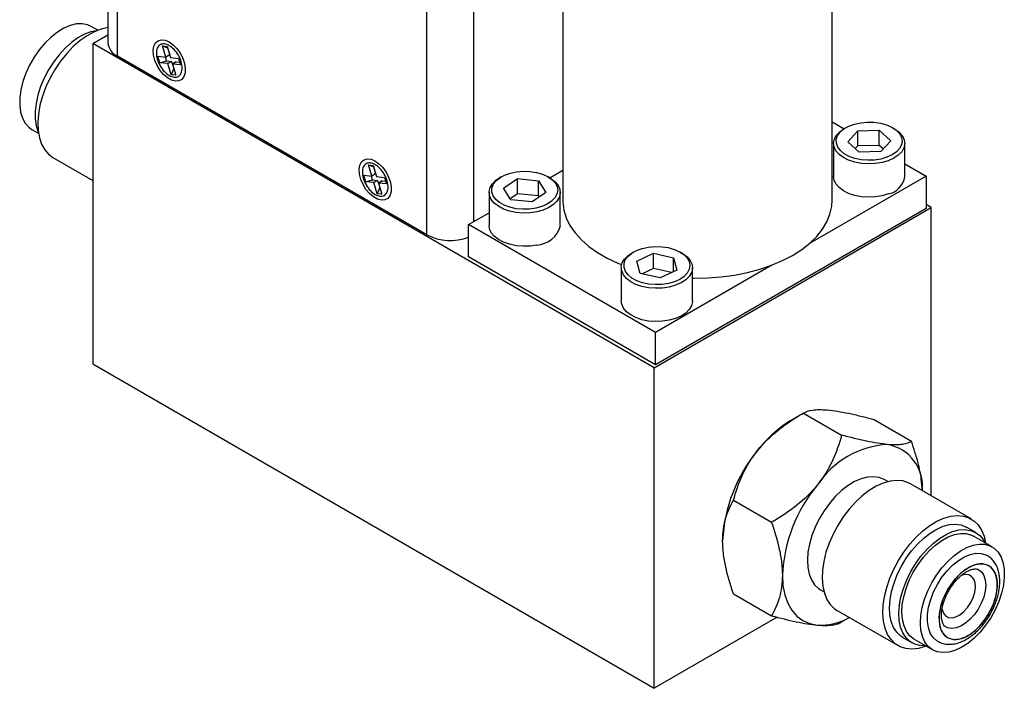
# Model space of a CAD drawing. Header units: inches. Extents: x 5.6 to 25.3, y 3.2 to 17.5.
# Tile 4 of 5: x 21.6 to 25.3, y 7.5 to 10. Entities that reach past the tile are written whole.
import ezdxf

# ---------------------------------------------------------------- set-up
doc = ezdxf.new("R2010")
doc.units = ezdxf.units.IN
doc.header["$LTSCALE"] = 2
doc.header["$MEASUREMENT"] = 0

msp = doc.modelspace()

# ---------------------------------------------------------------- linework, layer by layer
at = {"color": 7, "linetype": 'Continuous', "lineweight": 25}
for p, q in [((21.9234, 13.0628), (21.9234, 9.8987)), ((21.9601, 9.8476), (21.9601, 13.0117)), ((23.131, 9.1716), (23.131, 12.3357)), ((23.6459, 10.4534), (23.6459, 9.3021)), ((24.6659, 9.3021), (24.6659, 10.4534)), ((21.8854, 9.9459), (21.8608, 9.9601)), ((21.866, 9.8954), (21.9234, 9.9285)), ((23.9916, 8.6683), (21.866, 9.8954)), ((21.866, 9.8954), (21.866, 8.6828)), ((22.1309, 9.8864), (22.1485, 9.8847)), ((22.1435, 9.8441), (22.1309, 9.8864)), ((22.1309, 9.8864), (22.1497, 9.8788)), ((22.1485, 9.8847), (22.1611, 9.8423)), ((23.131, 9.1716), (21.9601, 9.8476)), ((22.1131, 9.8471), (22.1435, 9.8441)), ((22.1204, 9.8225), (22.1131, 9.8471)), ((22.1459, 9.8296), (22.1415, 9.8443)), ((22.1576, 9.8522), (22.1435, 9.8441)), ((22.1497, 9.8788), (22.1576, 9.8522)), ((22.1497, 9.8788), (22.1503, 9.8787)), ((22.1204, 9.8225), (22.1459, 9.8296)), ((22.1507, 9.8195), (22.1204, 9.8225)), ((22.1459, 9.8296), (22.1649, 9.8277)), ((22.1649, 9.8277), (22.1507, 9.8195)), ((22.1633, 9.7772), (22.1507, 9.8195)), ((22.1611, 9.8423), (22.1915, 9.8393)), ((22.1649, 9.8277), (22.1728, 9.8012)), ((22.1825, 9.8259), (22.1684, 9.8177)), ((22.1684, 9.8177), (22.1809, 9.7754)), ((22.1988, 9.8147), (22.1684, 9.8177)), ((22.1825, 9.8259), (22.1959, 9.8246)), ((22.1915, 9.8393), (22.1988, 9.8147)), ((22.1728, 9.8012), (22.1633, 9.7772)), ((22.1809, 9.7754), (22.1633, 9.7772)), ((22.1733, 9.8011), (22.1728, 9.8012)), ((24.6659, 9.5996), (24.7117, 9.5732)), ((21.6358, 9.5704), (21.6604, 9.5562)), ((24.718, 9.5769), (24.711, 9.5728)), ((24.7251, 9.5239), (24.7629, 9.5655)), ((24.7629, 9.5655), (24.8442, 9.5675)), ((24.7629, 9.508), (24.7629, 9.5655)), ((24.8442, 9.5675), (24.8878, 9.5278)), ((24.8442, 9.5099), (24.8442, 9.5675)), ((24.9019, 9.5728), (24.8948, 9.5769)), ((24.6714, 9.5177), (24.6714, 9.3919)), ((24.7687, 9.4842), (24.7251, 9.5239)), ((24.8442, 9.5099), (24.7629, 9.508)), ((24.8592, 9.4963), (24.8442, 9.5099)), ((24.8878, 9.5278), (24.85, 9.4862)), ((24.9414, 9.3919), (24.9414, 9.5177)), ((24.7629, 9.508), (24.7537, 9.4979)), ((24.85, 9.4862), (24.7687, 9.4842)), ((21.7152, 9.4646), (21.866, 9.3776)), ((22.9108, 9.4362), (22.9285, 9.4344)), ((22.9234, 9.3938), (22.9108, 9.4362)), ((22.9108, 9.4362), (22.9297, 9.4285)), ((22.9285, 9.4344), (22.941, 9.3921)), ((24.9414, 9.4405), (25.0221, 9.394)), ((22.893, 9.3969), (22.9234, 9.3938)), ((22.9003, 9.3723), (22.893, 9.3969)), ((22.9375, 9.402), (22.9234, 9.3938)), ((22.9297, 9.4285), (22.9375, 9.402)), ((22.9297, 9.4285), (22.9303, 9.4285)), ((23.5966, 9.3875), (23.6459, 9.4159)), ((22.9003, 9.3723), (22.9258, 9.3793)), ((22.9307, 9.3693), (22.9003, 9.3723)), ((22.9258, 9.3793), (22.9214, 9.394)), ((22.9258, 9.3793), (22.9448, 9.3774)), ((22.9448, 9.3774), (22.9307, 9.3693)), ((22.9432, 9.3269), (22.9307, 9.3693)), ((22.941, 9.3921), (22.9714, 9.389)), ((22.9448, 9.3774), (22.9527, 9.3509)), ((22.9625, 9.3756), (22.9483, 9.3675)), ((22.9483, 9.3675), (22.9609, 9.3251)), ((22.9787, 9.3644), (22.9483, 9.3675)), ((22.9625, 9.3756), (22.9758, 9.3743)), ((22.9714, 9.389), (22.9787, 9.3644)), ((23.4134, 9.3911), (23.4064, 9.387)), ((23.4217, 9.3483), (23.4741, 9.3843)), ((23.4741, 9.3843), (23.5542, 9.3761)), ((23.4741, 9.3267), (23.4741, 9.3843)), ((23.5542, 9.3761), (23.582, 9.3319)), ((23.5542, 9.3185), (23.5542, 9.3761)), ((23.5973, 9.387), (23.5902, 9.3911)), ((25.0221, 9.394), (24.5805, 9.139)), ((25.0221, 9.394), (25.0221, 9.2715)), ((22.9527, 9.3509), (22.9432, 9.3269)), ((22.9609, 9.3251), (22.9432, 9.3269)), ((22.9533, 9.3508), (22.9527, 9.3509)), ((23.3668, 9.3319), (23.3668, 9.2062)), ((23.4494, 9.3042), (23.4217, 9.3483)), ((23.4741, 9.3267), (23.4469, 9.3081)), ((23.5542, 9.3185), (23.4741, 9.3267)), ((23.582, 9.3319), (23.5296, 9.2959)), ((23.6368, 9.2062), (23.6368, 9.3319)), ((23.5296, 9.2959), (23.4494, 9.3042)), ((23.5567, 9.3146), (23.5542, 9.3185)), ((25.0416, 9.2745), (25.0221, 9.2858)), ((23.2897, 9.2103), (23.3668, 9.2548)), ((23.9916, 8.6683), (25.0416, 9.2745)), ((25.0221, 9.2715), (23.9968, 8.6796)), ((25.0416, 8.1838), (25.0416, 9.2745)), ((23.9968, 8.8021), (23.2897, 9.2103)), ((23.2897, 9.0878), (23.2897, 9.2103)), ((23.9141, 9.1062), (23.9071, 9.1021)), ((23.9265, 9.0719), (23.9897, 9.1016)), ((23.9897, 9.1016), (24.0658, 9.0848)), ((23.9897, 9.044), (23.9897, 9.1016)), ((24.098, 9.1021), (24.0909, 9.1062)), ((23.9968, 8.6796), (23.2897, 9.0878)), ((23.9393, 9.0255), (23.9265, 9.0719)), ((24.0658, 9.0848), (24.0786, 9.0383)), ((24.0658, 9.0323), (24.0658, 9.0848)), ((23.8675, 9.047), (23.8675, 8.9212)), ((24.0153, 9.0087), (23.9393, 9.0255)), ((23.9897, 9.044), (23.9468, 9.0239)), ((24.0583, 9.0288), (23.9897, 9.044)), ((24.4384, 9.057), (23.9968, 8.8021)), ((24.0786, 9.0383), (24.0153, 9.0087)), ((24.1375, 8.9212), (24.1375, 9.047)), ((23.9968, 8.6796), (23.9968, 8.8021)), ((21.866, 8.6828), (23.9916, 7.4558)), ((23.9916, 7.4558), (23.9916, 8.6683)), ((24.5575, 8.497), (24.5166, 8.4733)), ((24.5576, 8.497), (24.7019, 8.4138)), ((24.967, 8.39), (24.8228, 8.4733)), ((24.8765, 8.2376), (24.8634, 8.2452)), ((25.1924, 8.0967), (24.9626, 8.2294)), ((24.2925, 8.1672), (24.4367, 8.0839)), ((25.2098, 8.0452), (25.1745, 8.0656)), ((25.2719, 7.9909), (25.2018, 8.0313)), ((24.2925, 7.8136), (24.4367, 7.7303)), ((24.6224, 7.8278), (24.6355, 7.8202)), ((24.458, 7.725), (23.9916, 7.4558)), ((24.6858, 7.7497), (24.9156, 7.6171)), ((24.7019, 7.7067), (24.7312, 7.7235)), ((24.9335, 7.6482), (24.9689, 7.6278)), ((24.9769, 7.6416), (25.0469, 7.6012))]:
    msp.add_line(p, q, dxfattribs=at)
at = {"color": 8, "linetype": 'Continuous', "lineweight": 25}
msp.add_line((23.3078, 12.3357), (23.3078, 9.2207), dxfattribs=at)
at = {"color": 7, "linetype": 'Continuous', "lineweight": 25, "flags": 128}
for points in [[(21.8608, 9.9601), (21.8463, 9.9665), (21.8261, 9.9704), (21.804, 9.9695), (21.7806, 9.9638), (21.7564, 9.9534), (21.7321, 9.9386), (21.7081, 9.9198), (21.6851, 9.8973), (21.6635, 9.8718), (21.644, 9.8437), (21.6268, 9.8138), (21.6126, 9.7828), (21.6015, 9.7514), (21.5938, 9.7202), (21.5898, 9.6902), (21.5895, 9.6619), (21.5929, 9.636), (21.6, 9.6131), (21.6105, 9.5938)], [(21.9234, 9.956), (21.9234, 9.956), (21.8978, 9.9502), (21.8714, 9.9399), (21.8447, 9.9251), (21.8182, 9.9063), (21.7923, 9.8837), (21.7675, 9.8578), (21.7444, 9.829), (21.7233, 9.7979), (21.7046, 9.765), (21.6887, 9.7311), (21.6759, 9.6966), (21.6664, 9.6622), (21.6603, 9.6287), (21.6579, 9.5966), (21.6591, 9.5664), (21.6639, 9.5389), (21.6723, 9.5144), (21.6841, 9.4935)], [(21.8807, 9.944), (21.8594, 9.9395), (21.8349, 9.9303), (21.81, 9.9166), (21.7853, 9.8989), (21.7613, 9.8774), (21.7385, 9.8527), (21.7174, 9.8253), (21.6985, 9.7957), (21.6821, 9.7646), (21.6687, 9.7327), (21.6584, 9.7006), (21.6515, 9.669), (21.6482, 9.6386), (21.6485, 9.6101), (21.6524, 9.584), (21.6597, 9.5612)], [(22.1791, 9.7526), (22.1644, 9.7565), (22.1492, 9.765), (22.1344, 9.7777), (22.1209, 9.7937), (22.1096, 9.8121), (22.1013, 9.8316), (22.0964, 9.8511), (22.0952, 9.8693), (22.0978, 9.8852), (22.1041, 9.8976), (22.1136, 9.9058), (22.1258, 9.9093), (22.1399, 9.9079), (22.155, 9.9016), (22.1702, 9.891), (22.1844, 9.8765), (22.1969, 9.8592), (22.2068, 9.8401), (22.2135, 9.8204), (22.2166, 9.8014), (22.2158, 9.7842), (22.2113, 9.77), (22.2034, 9.7596), (22.1924, 9.7537), (22.1791, 9.7526)], [(21.6105, 9.5938), (21.6243, 9.5786), (21.6358, 9.5704)], [(24.8734, 9.4649), (24.8507, 9.4584), (24.8263, 9.4546), (24.801, 9.4538), (24.776, 9.4559), (24.7522, 9.4608), (24.7307, 9.4685), (24.7122, 9.4784), (24.6976, 9.4904), (24.6875, 9.5037), (24.6822, 9.518), (24.682, 9.5326), (24.6869, 9.5469), (24.6967, 9.5604), (24.711, 9.5724), (24.7292, 9.5826), (24.7506, 9.5904), (24.7742, 9.5956), (24.7992, 9.5979), (24.8244, 9.5973), (24.849, 9.5937), (24.8718, 9.5874), (24.8919, 9.5785), (24.9085, 9.5675), (24.9209, 9.5548), (24.9287, 9.5409), (24.9314, 9.5264), (24.9291, 9.5118), (24.9217, 9.4979), (24.9096, 9.4851), (24.8932, 9.4739), (24.8734, 9.4649)], [(24.8787, 9.4519), (24.8551, 9.445), (24.8296, 9.4409), (24.8032, 9.4398), (24.7769, 9.4416), (24.7518, 9.4464), (24.7287, 9.4539), (24.7087, 9.4639), (24.6924, 9.476), (24.6805, 9.4896), (24.6734, 9.5043), (24.6715, 9.5196), (24.6747, 9.5347), (24.683, 9.5492), (24.696, 9.5625), (24.711, 9.5728)], [(24.9019, 9.5728), (24.9042, 9.5714), (24.9205, 9.5594), (24.9324, 9.5458), (24.9394, 9.531), (24.9414, 9.5158), (24.9382, 9.5006), (24.9299, 9.4861), (24.9168, 9.4728), (24.8996, 9.4613), (24.8787, 9.4519)], [(21.6841, 9.4935), (21.699, 9.4765), (21.7152, 9.4646)], [(22.9591, 9.3024), (22.9444, 9.3062), (22.9291, 9.3148), (22.9143, 9.3274), (22.9009, 9.3435), (22.8896, 9.3618), (22.8812, 9.3814), (22.8763, 9.4009), (22.8751, 9.4191), (22.8778, 9.4349), (22.884, 9.4473), (22.8936, 9.4555), (22.9058, 9.4591), (22.9199, 9.4576), (22.935, 9.4514), (22.9501, 9.4407), (22.9644, 9.4262), (22.9768, 9.4089), (22.9867, 9.3898), (22.9934, 9.3701), (22.9965, 9.3511), (22.9958, 9.3339), (22.9913, 9.3197), (22.9833, 9.3093), (22.9723, 9.3034), (22.9591, 9.3024)], [(23.5444, 9.2723), (23.5199, 9.2687), (23.4946, 9.2681), (23.4696, 9.2704), (23.446, 9.2756), (23.4246, 9.2834), (23.4064, 9.2935), (23.3921, 9.3055), (23.3823, 9.319), (23.3774, 9.3333), (23.3776, 9.3479), (23.3828, 9.3622), (23.393, 9.3756), (23.4076, 9.3875), (23.426, 9.3975), (23.4476, 9.4051), (23.4714, 9.4101), (23.4964, 9.4122), (23.5216, 9.4114), (23.5461, 9.4076), (23.5687, 9.4011), (23.5886, 9.3921), (23.6049, 9.3809), (23.617, 9.3681), (23.6244, 9.3541), (23.6268, 9.3396), (23.6241, 9.3251), (23.6163, 9.3112), (23.6039, 9.2985), (23.5873, 9.2875), (23.5672, 9.2786), (23.5444, 9.2723)], [(23.5478, 9.2587), (23.5222, 9.2549), (23.4957, 9.2541), (23.4695, 9.2563), (23.4446, 9.2614), (23.4218, 9.2692), (23.4022, 9.2794), (23.3863, 9.2916), (23.3749, 9.3054), (23.3684, 9.3202), (23.367, 9.3355), (23.3707, 9.3506), (23.3796, 9.365), (23.3931, 9.3781), (23.4064, 9.387)], [(23.5973, 9.387), (23.6015, 9.3845), (23.6173, 9.3723), (23.6288, 9.3585), (23.6353, 9.3437), (23.6367, 9.3284), (23.6329, 9.3133), (23.6241, 9.2989), (23.6106, 9.2858), (23.5929, 9.2744), (23.5717, 9.2653), (23.5478, 9.2587)], [(24.8787, 9.3261), (24.8551, 9.3192), (24.8296, 9.3152), (24.8032, 9.314), (24.7769, 9.3159), (24.7518, 9.3207), (24.7287, 9.3282), (24.7087, 9.3382), (24.6924, 9.3502), (24.6805, 9.3639), (24.6734, 9.3786), (24.6714, 9.3919)], [(23.6459, 9.3021), (23.6461, 9.2947), (23.65, 9.2649), (23.6591, 9.2356), (23.6733, 9.2069), (23.6925, 9.1792), (23.7164, 9.1528), (23.7448, 9.1279), (23.7775, 9.1048), (23.814, 9.0837), (23.854, 9.0648), (23.8691, 9.0587)], [(24.1375, 9.0079), (24.143, 9.0078), (24.1946, 9.0086), (24.2459, 9.0123), (24.2962, 9.0191), (24.3451, 9.0287), (24.392, 9.0412), (24.4366, 9.0563), (24.4782, 9.0739), (24.5165, 9.0939), (24.5512, 9.1161), (24.5817, 9.1401), (24.6079, 9.1658), (24.6295, 9.1929), (24.6462, 9.2211), (24.6579, 9.2502), (24.6644, 9.2798), (24.6659, 9.3021)], [(23.5478, 9.1329), (23.5222, 9.1292), (23.4957, 9.1283), (23.4695, 9.1305), (23.4446, 9.1356), (23.4218, 9.1434), (23.4022, 9.1536), (23.3863, 9.1659), (23.3749, 9.1797), (23.3684, 9.1945), (23.3668, 9.2062)], [(24.0238, 8.97), (23.9974, 8.9691), (23.9711, 8.9712), (23.9461, 8.9762), (23.9233, 8.9839), (23.9035, 8.994), (23.8875, 9.0062), (23.8759, 9.0199), (23.8692, 9.0347), (23.8676, 9.05), (23.8712, 9.0651), (23.8799, 9.0795), (23.8932, 9.0927), (23.9071, 9.1021)], [(24.0222, 8.9839), (23.997, 8.9831), (23.9719, 8.9852), (23.9482, 8.9902), (23.9266, 8.9978), (23.9082, 9.0078), (23.8936, 9.0197), (23.8835, 9.0331), (23.8783, 9.0474), (23.8781, 9.062), (23.883, 9.0763), (23.8929, 9.0898), (23.9072, 9.1018), (23.9254, 9.1119), (23.9468, 9.1197), (23.9705, 9.1249), (23.9955, 9.1272), (24.0207, 9.1265), (24.0452, 9.123), (24.068, 9.1166), (24.0881, 9.1077), (24.1047, 9.0967), (24.1171, 9.084), (24.1248, 9.0701), (24.1275, 9.0556), (24.1251, 9.041), (24.1177, 9.0271), (24.1056, 9.0143), (24.0892, 9.0031), (24.0693, 8.9941), (24.0466, 8.9876), (24.0222, 8.9839)], [(24.098, 9.1021), (24.1016, 9.0999), (24.1176, 9.0878), (24.1291, 9.074), (24.1359, 9.0592), (24.1374, 9.044), (24.1338, 9.0289), (24.1252, 9.0144), (24.1118, 9.0012), (24.0943, 8.9898), (24.0732, 8.9806), (24.0494, 8.9739), (24.0238, 8.97)], [(24.0238, 8.8443), (23.9974, 8.8434), (23.9711, 8.8454), (23.9461, 8.8504), (23.9233, 8.8581), (23.9035, 8.8683), (23.8875, 8.8804), (23.8759, 8.8942), (23.8692, 8.909), (23.8675, 8.9212)], [(24.1375, 8.9212), (24.1374, 8.9182), (24.1338, 8.9031), (24.1252, 8.8887), (24.1118, 8.8755), (24.0943, 8.8641), (24.0732, 8.8548), (24.0494, 8.8481), (24.0238, 8.8443)], [(24.8634, 8.2452), (24.8626, 8.2456), (24.8437, 8.2534), (24.8226, 8.2564), (24.7999, 8.2549), (24.7759, 8.2486), (24.7512, 8.2378), (24.7263, 8.2228), (24.7018, 8.2038), (24.6781, 8.1812), (24.6559, 8.1555), (24.6355, 8.1273), (24.6174, 8.0971), (24.6019, 8.0657), (24.5895, 8.0336), (24.5803, 8.0016), (24.5746, 7.9704), (24.5725, 7.9405), (24.574, 7.9127), (24.5791, 7.8876), (24.5877, 7.8656), (24.5996, 7.8472), (24.6146, 7.8329), (24.6224, 7.8278)], [(24.9626, 8.2294), (24.9545, 8.2335), (24.9334, 8.2403), (24.9103, 8.2423), (24.8855, 8.2397), (24.8597, 8.2324), (24.8331, 8.2206), (24.8064, 8.2044), (24.78, 8.1843), (24.7544, 8.1606), (24.7302, 8.1336), (24.7077, 8.104), (24.6873, 8.0722), (24.6695, 8.0389), (24.6546, 8.0047), (24.6429, 7.9702), (24.6345, 7.9361), (24.6297, 7.9029), (24.6284, 7.8714), (24.6309, 7.8421), (24.6369, 7.8155), (24.6464, 7.7922), (24.6593, 7.7725), (24.6752, 7.7569), (24.6858, 7.7497)], [(25.0222, 7.6154), (25.0185, 7.6141), (24.9927, 7.6068), (24.9679, 7.6041), (24.9448, 7.6062), (24.9237, 7.6129), (24.905, 7.6242), (24.8891, 7.6398), (24.8762, 7.6595), (24.8667, 7.6828), (24.8607, 7.7094), (24.8583, 7.7387), (24.8595, 7.7703), (24.8643, 7.8034), (24.8727, 7.8376), (24.8844, 7.8721), (24.8993, 7.9063), (24.9171, 7.9396), (24.9375, 7.9713), (24.96, 8.001), (24.9843, 8.0279), (25.0098, 8.0516), (25.0362, 8.0718), (25.0629, 8.0879), (25.0895, 8.0997), (25.1154, 8.107), (25.1401, 8.1097), (25.1632, 8.1076), (25.1844, 8.1009), (25.203, 8.0896), (25.2189, 8.074), (25.2318, 8.0543), (25.2413, 8.031), (25.2472, 8.0052)], [(24.9335, 7.6482), (24.9257, 7.6533), (24.9107, 7.6676), (24.8988, 7.686), (24.8902, 7.708), (24.8851, 7.7331), (24.8836, 7.7609), (24.8857, 7.7908), (24.8914, 7.822), (24.9006, 7.854), (24.913, 7.8861), (24.9285, 7.9175), (24.9466, 7.9477), (24.967, 7.9759), (24.9893, 8.0016), (25.0129, 8.0241), (25.0374, 8.0432), (25.0623, 8.0582), (25.087, 8.069), (25.111, 8.0752), (25.1338, 8.0768), (25.1548, 8.0737), (25.1738, 8.066), (25.1745, 8.0656)], [(25.02, 7.6167), (24.9988, 7.6175), (24.9788, 7.6229), (24.9611, 7.6329), (24.9461, 7.6472), (24.9342, 7.6656), (24.9256, 7.6875), (24.9205, 7.7127), (24.919, 7.7405), (24.9211, 7.7704), (24.9268, 7.8016), (24.936, 7.8336), (24.9484, 7.8657), (24.9638, 7.8971), (24.982, 7.9273), (25.0024, 7.9555), (25.0246, 7.9811), (25.0483, 8.0037), (25.0728, 8.0228), (25.0977, 8.0378), (25.1224, 8.0486), (25.1463, 8.0548), (25.1691, 8.0564), (25.1902, 8.0533), (25.2091, 8.0456), (25.2255, 8.0334), (25.239, 8.0171), (25.245, 8.0064)], [(24.9769, 7.6416), (24.9761, 7.642), (24.9604, 7.6544), (24.9477, 7.6711), (24.9383, 7.6916), (24.9324, 7.7155), (24.9303, 7.7423), (24.9318, 7.7713), (24.9371, 7.8018), (24.9459, 7.8331), (24.9581, 7.8645), (24.9733, 7.8952), (24.9913, 7.9246), (25.0116, 7.9518), (25.0337, 7.9764), (25.0571, 7.9977), (25.0812, 8.0153), (25.1056, 8.0286), (25.1296, 8.0374), (25.1526, 8.0416), (25.1741, 8.0409), (25.1937, 8.0354), (25.2018, 8.0313)], [(25.2971, 7.7837), (25.2834, 7.7526), (25.2667, 7.7225), (25.2475, 7.6941), (25.2263, 7.668), (25.2035, 7.645), (25.1796, 7.6255), (25.1553, 7.6101), (25.1311, 7.5989), (25.1075, 7.5924), (25.0851, 7.5907), (25.0645, 7.5938), (25.0461, 7.6016), (25.0304, 7.614), (25.0177, 7.6307), (25.0083, 7.6512), (25.0025, 7.6751), (25.0003, 7.7019), (25.0018, 7.7309), (25.0071, 7.7613), (25.0159, 7.7927), (25.0281, 7.824), (25.0433, 7.8548), (25.0613, 7.8841), (25.0816, 7.9114), (25.1037, 7.936), (25.1271, 7.9573), (25.1512, 7.9749), (25.1756, 7.9882), (25.1996, 7.997), (25.2226, 8.0012), (25.2441, 8.0005), (25.2637, 7.995), (25.2808, 7.9849), (25.2951, 7.9703), (25.3062, 7.9517), (25.3138, 7.9294), (25.3178, 7.904), (25.3181, 7.876), (25.3147, 7.8462), (25.3077, 7.8152), (25.2971, 7.7837)], [(25.0651, 7.634), (25.0624, 7.6357), (25.0485, 7.6481), (25.0378, 7.6648), (25.0306, 7.6853), (25.0271, 7.7089), (25.0274, 7.735), (25.0315, 7.763), (25.0393, 7.7918), (25.0506, 7.8208), (25.065, 7.8491), (25.082, 7.8758), (25.1014, 7.9003), (25.1223, 7.9217), (25.1444, 7.9395), (25.1669, 7.9533), (25.1891, 7.9624), (25.2105, 7.9668), (25.2305, 7.9663), (25.2484, 7.9609), (25.2533, 7.9584)], [(24.4777, 7.8834), (24.48, 7.8448), (24.4867, 7.8094), (24.4979, 7.7779), (24.5132, 7.7508), (24.5325, 7.7287), (24.5554, 7.7117), (24.5815, 7.7004), (24.6103, 7.6948)], [(25.2219, 7.9043), (25.2328, 7.8953), (25.2412, 7.882), (25.2462, 7.8651), (25.2477, 7.8454), (25.2456, 7.8236), (25.24, 7.8008), (25.231, 7.7777), (25.2192, 7.7554), (25.2048, 7.7348), (25.1887, 7.7167), (25.1713, 7.7018), (25.1534, 7.6908), (25.1358, 7.6841), (25.1191, 7.682), (25.1041, 7.6845), (25.0974, 7.6875)], [(25.2002, 7.7994), (25.2062, 7.8192), (25.2087, 7.8381), (25.2074, 7.855), (25.2026, 7.869), (25.1944, 7.8793), (25.1833, 7.8851), (25.17, 7.8863), (25.1553, 7.8827), (25.1543, 7.8823)], [(25.0819, 7.7592), (25.0827, 7.7536), (25.0876, 7.7396), (25.0958, 7.7294), (25.1068, 7.7235), (25.1201, 7.7223), (25.1349, 7.7259), (25.1502, 7.734), (25.1652, 7.7462), (25.1791, 7.7618), (25.191, 7.7799), (25.2002, 7.7994)]]:
    msp.add_lwpolyline(points, dxfattribs=at)
at = {"color": 7, "linetype": 'Continuous', "lineweight": 25}
for centre, radius, start, end in [((21.9833, 9.9029), 0.06, 184.0914, 247.2287), ((24.8637, 9.4032), 0.0786, 281.0308, 351.7258), ((23.5432, 9.2293), 0.0965, 272.7618, 346.1575), ((23.2201, 9.346), 0.1957, 242.9329, 290.8275), ((24.7688, 8.0554), 0.4882, 121.1127, 142.0209), ((24.8264, 7.9875), 0.5756, 140.2279, 177.3607), ((24.8959, 8.0365), 0.3423, 93.4295, 146.5651), ((24.8473, 8.2194), 0.1613, 354.2726, 79.9387), ((25.0527, 7.8569), 0.5756, 140.2279, 177.3607), ((24.6203, 7.9188), 0.2243, 267.4309, 299.5295)]:
    msp.add_arc(centre, radius, start, end, dxfattribs=at)
for points, knots in [([(22.1559, 9.7746), (22.1498, 9.7781), (22.137, 9.7883), (22.1205, 9.8104), (22.1096, 9.8359), (22.106, 9.8597), (22.1096, 9.8795), (22.1205, 9.8924), (22.137, 9.8953), (22.1559, 9.8886), (22.1748, 9.8735), (22.1914, 9.8514), (22.2023, 9.826), (22.2059, 9.8021), (22.2023, 9.7823), (22.1914, 9.7695), (22.1748, 9.7665), (22.1621, 9.771), (22.1559, 9.7746)], [0, 0, 0, 0, 0.060027, 0.125, 0.189973, 0.25, 0.310027, 0.375, 0.439973, 0.5, 0.560027, 0.625, 0.689973, 0.75, 0.810027, 0.875, 0.939973, 1, 1, 1, 1]), ([(22.9359, 9.3243), (22.9297, 9.3279), (22.917, 9.338), (22.9004, 9.3602), (22.8895, 9.3856), (22.8859, 9.4095), (22.8895, 9.4292), (22.9004, 9.4421), (22.917, 9.4451), (22.9359, 9.4383), (22.9548, 9.4233), (22.9713, 9.4011), (22.9822, 9.3757), (22.9858, 9.3518), (22.9822, 9.3321), (22.9713, 9.3192), (22.9548, 9.3162), (22.942, 9.3208), (22.9359, 9.3243)], [0, 0, 0, 0, 0.060027, 0.125, 0.189973, 0.25, 0.310027, 0.375, 0.439973, 0.5, 0.560027, 0.625, 0.689973, 0.75, 0.810027, 0.875, 0.939973, 1, 1, 1, 1]), ([(24.5576, 8.497), (24.5664, 8.5021), (24.5775, 8.5061), (24.5996, 8.5094), (24.6079, 8.5101), (24.6268, 8.5103), (24.6375, 8.5099), (24.6492, 8.5088)], [0, 0, 0, 0, 0.5, 0.5, 0.75, 0.75, 1, 1, 1, 1]), ([(24.6492, 8.5088), (24.6725, 8.5068), (24.6993, 8.5023), (24.7435, 8.4931), (24.7589, 8.4895), (24.7903, 8.4818), (24.8064, 8.4777), (24.8228, 8.4733)], [0, 0, 0, 0, 0.5, 0.5, 0.75, 0.75, 1, 1, 1, 1]), ([(24.384, 8.3558), (24.4073, 8.3847), (24.4341, 8.4105), (24.4783, 8.4456), (24.4937, 8.4567), (24.5252, 8.4777), (24.5413, 8.4876), (24.5576, 8.497)], [0, 0, 0, 0, 0.5, 0.5, 0.75, 0.75, 1, 1, 1, 1]), ([(24.7019, 8.4138), (24.6931, 8.381), (24.682, 8.3487), (24.6599, 8.3013), (24.6516, 8.2857), (24.6327, 8.255), (24.622, 8.2397), (24.6103, 8.2251)], [0, 0, 0, 0, 0.5, 0.5, 0.75, 0.75, 1, 1, 1, 1]), ([(24.8755, 8.3782), (24.8522, 8.3803), (24.8254, 8.3847), (24.7812, 8.394), (24.7658, 8.3975), (24.7343, 8.4052), (24.7182, 8.4094), (24.7019, 8.4138)], [0, 0, 0, 0, 0.5, 0.5, 0.75, 0.75, 1, 1, 1, 1]), ([(24.967, 8.39), (24.9582, 8.385), (24.9472, 8.381), (24.9251, 8.3777), (24.9168, 8.377), (24.8979, 8.3767), (24.8872, 8.3772), (24.8755, 8.3782)], [0, 0, 0, 0, 0.5, 0.5, 0.75, 0.75, 1, 1, 1, 1]), ([(25.007, 8.2038), (25.0063, 8.218), (25.0046, 8.2516), (24.9913, 8.3147), (24.9758, 8.3629), (24.967, 8.39)], [0, 0, 0, 0, 0.242474, 0.573982, 1, 1, 1, 1]), ([(24.2925, 8.1672), (24.3012, 8.1999), (24.3123, 8.2322), (24.3344, 8.2796), (24.3427, 8.2952), (24.3616, 8.326), (24.3723, 8.3412), (24.384, 8.3558)], [0, 0, 0, 0, 0.5, 0.5, 0.75, 0.75, 1, 1, 1, 1]), ([(24.6103, 8.2251), (24.587, 8.1962), (24.5602, 8.1704), (24.516, 8.1353), (24.5006, 8.1242), (24.4691, 8.1032), (24.4531, 8.0933), (24.4367, 8.0839)], [0, 0, 0, 0, 0.5, 0.5, 0.75, 0.75, 1, 1, 1, 1]), ([(24.2514, 8.0141), (24.2514, 8.0451), (24.2556, 8.0729), (24.2665, 8.111), (24.2709, 8.1231), (24.2809, 8.1459), (24.2865, 8.1568), (24.2925, 8.1672)], [0, 0, 0, 0, 0.5, 0.5, 0.75, 0.75, 1, 1, 1, 1]), ([(24.4367, 8.0839), (24.4487, 8.0493), (24.4589, 8.015), (24.4698, 7.9647), (24.4727, 7.9481), (24.4766, 7.9153), (24.4777, 7.8991), (24.4777, 7.8834)], [0, 0, 0, 0, 0.5, 0.5, 0.75, 0.75, 1, 1, 1, 1]), ([(24.2925, 7.8136), (24.2805, 7.8482), (24.2703, 7.8824), (24.2594, 7.9327), (24.2565, 7.9494), (24.2525, 7.9821), (24.2514, 7.9984), (24.2514, 8.0141)], [0, 0, 0, 0, 0.5, 0.5, 0.75, 0.75, 1, 1, 1, 1]), ([(25.2645, 7.7354), (25.2692, 7.7441), (25.2758, 7.7563), (25.2837, 7.775), (25.2896, 7.791), (25.295, 7.8101), (25.299, 7.8298), (25.3011, 7.8499), (25.3011, 7.8699), (25.2988, 7.8893), (25.294, 7.9077), (25.2865, 7.9248), (25.276, 7.9399), (25.2647, 7.9514), (25.2562, 7.9561), (25.253, 7.9579)], [0, 0, 0, 0, 0.104132, 0.146596, 0.216606, 0.288591, 0.365183, 0.444456, 0.525773, 0.608655, 0.692558, 0.77709, 0.862153, 0.948444, 1, 1, 1, 1]), ([(25.2771, 7.7748), (25.2624, 7.737), (25.2383, 7.7017), (25.1816, 7.6514), (25.1514, 7.6385), (25.1005, 7.6431), (25.082, 7.6603), (25.0668, 7.717), (25.0708, 7.7542), (25.1001, 7.8298), (25.1243, 7.8652), (25.181, 7.9155), (25.2112, 7.9283), (25.262, 7.9238), (25.2806, 7.9065), (25.2958, 7.8498), (25.2918, 7.8127), (25.2771, 7.7748)], [0, 0, 0, 0, 0.125, 0.125, 0.25, 0.25, 0.375, 0.375, 0.5, 0.5, 0.625, 0.625, 0.75, 0.75, 0.875, 0.875, 1, 1, 1, 1]), ([(25.2768, 7.7749), (25.2733, 7.7659), (25.2653, 7.7482), (25.2498, 7.7222), (25.2313, 7.6977), (25.21, 7.6761), (25.1876, 7.659), (25.1656, 7.6474), (25.1448, 7.6413), (25.1258, 7.6404), (25.1088, 7.6445), (25.094, 7.6538), (25.0821, 7.6684), (25.074, 7.6883), (25.0704, 7.7121), (25.0714, 7.7381), (25.0765, 7.7651), (25.0852, 7.792), (25.0973, 7.8187), (25.1127, 7.8446), (25.1313, 7.8691), (25.1525, 7.8907), (25.175, 7.9078), (25.197, 7.9194), (25.2178, 7.9255), (25.2368, 7.9264), (25.2538, 7.9223), (25.2686, 7.913), (25.2805, 7.8984), (25.2886, 7.8786), (25.2922, 7.8547), (25.2912, 7.8287), (25.2861, 7.8018), (25.2803, 7.7838), (25.2768, 7.7749)], [0, 0, 0, 0, 0.029997, 0.060005, 0.092161, 0.125, 0.157838, 0.189994, 0.219986, 0.25, 0.279992, 0.310005, 0.342161, 0.375, 0.407838, 0.439994, 0.469986, 0.5, 0.529992, 0.560005, 0.592161, 0.625, 0.657838, 0.689994, 0.719986, 0.75, 0.779992, 0.810005, 0.842161, 0.875, 0.907838, 0.939994, 0.969992, 1, 1, 1, 1]), ([(25.1082, 7.8256), (25.1125, 7.8325), (25.1184, 7.8423), (25.1284, 7.8554), (25.1373, 7.8658), (25.1482, 7.8768), (25.1596, 7.8866), (25.1713, 7.8948), (25.1828, 7.901), (25.1935, 7.9052), (25.2031, 7.9074), (25.2113, 7.9076), (25.2175, 7.9066), (25.2204, 7.9049), (25.2218, 7.9041)], [0, 0, 0, 0, 0.114653, 0.161303, 0.237761, 0.315658, 0.397484, 0.480837, 0.564888, 0.649397, 0.73505, 0.823646, 0.920099, 1, 1, 1, 1]), ([(24.4777, 7.8834), (24.4777, 7.8524), (24.4736, 7.8246), (24.4626, 7.7865), (24.4582, 7.7744), (24.4482, 7.7515), (24.4427, 7.7407), (24.4367, 7.7303)], [0, 0, 0, 0, 0.5, 0.5, 0.75, 0.75, 1, 1, 1, 1]), ([(25.0973, 7.6879), (25.0965, 7.6882), (25.0937, 7.6895), (25.0899, 7.6936), (25.0854, 7.7012), (25.082, 7.7114), (25.08, 7.7242), (25.0799, 7.739), (25.0817, 7.755), (25.0852, 7.7712), (25.0898, 7.7859), (25.0952, 7.7998), (25.1011, 7.8128), (25.1059, 7.8214), (25.1082, 7.8256)], [0, 0, 0, 0, 0.042652, 0.156573, 0.254242, 0.349526, 0.443884, 0.537464, 0.629776, 0.717331, 0.797507, 0.860549, 0.93314, 1, 1, 1, 1]), ([(24.4367, 7.7303), (24.4695, 7.7215), (24.5009, 7.7138), (24.5448, 7.7045), (24.5589, 7.7018), (24.5858, 7.6975), (24.5986, 7.6958), (24.6103, 7.6948)], [0, 0, 0, 0, 0.5, 0.5, 0.75, 0.75, 1, 1, 1, 1]), ([(25.0652, 7.6346), (25.0676, 7.633), (25.0757, 7.6277), (25.0915, 7.6234), (25.1113, 7.6215), (25.1316, 7.6239), (25.152, 7.6299), (25.1719, 7.6392), (25.191, 7.6513), (25.2091, 7.666), (25.2248, 7.6814), (25.2379, 7.6965), (25.2511, 7.7136), (25.2593, 7.7269), (25.2645, 7.7354)], [0, 0, 0, 0, 0.040616, 0.135662, 0.225143, 0.317054, 0.410276, 0.502903, 0.593222, 0.6798, 0.77018, 0.836235, 0.895567, 1, 1, 1, 1]), ([(24.6103, 7.6948), (24.6336, 7.6927), (24.6521, 7.6931), (24.6744, 7.6964), (24.681, 7.698), (24.6925, 7.7018), (24.6975, 7.7041), (24.7019, 7.7066)], [0, 0, 0, 0, 0.5, 0.5, 0.75, 0.75, 1, 1, 1, 1])]:
    msp.add_open_spline(points, degree=3, knots=knots, dxfattribs=at)

doc.saveas('drawing.dxf')
